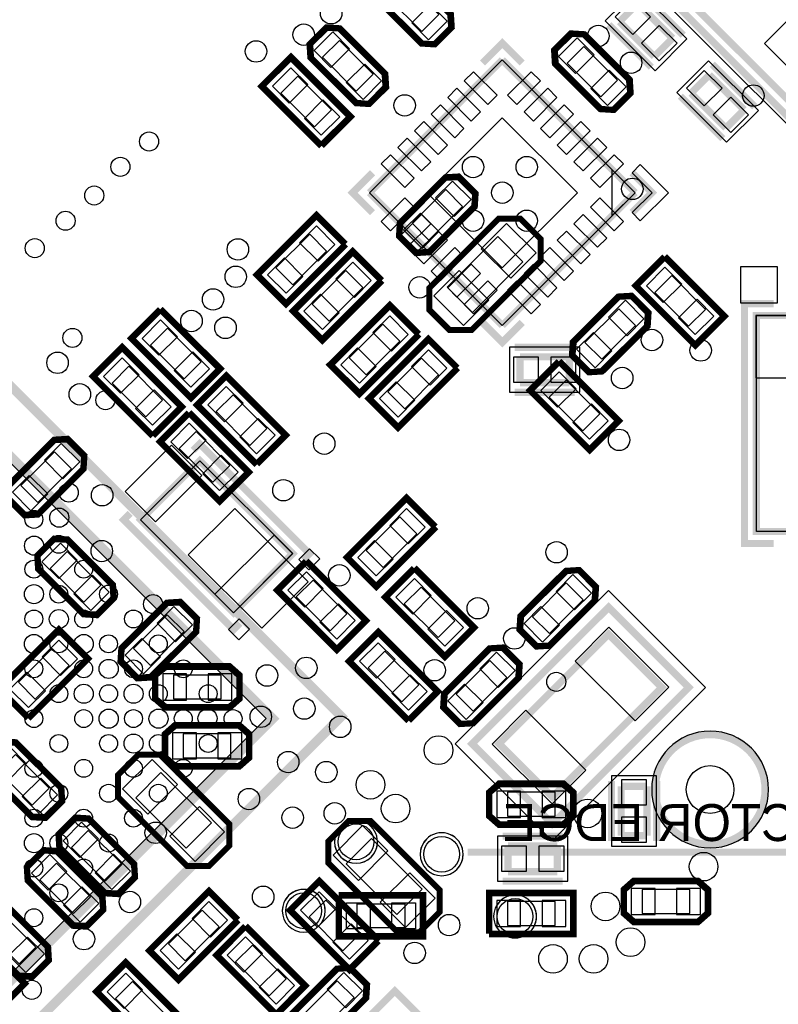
# Model space of a CAD drawing. Extents: x 6 to 156, y -6 to 136.
# Tile 15 of 32: x 76 to 92, y 80 to 101. Entities that reach past the tile are written whole.
import ezdxf

# ---------------------------------------------------------------- set-up
doc = ezdxf.new("R2010")
doc.units = 0
for name, color, linetype in [('PG_ASSEMBLY_BOTTOM', 1, 'CONTINUOUS'), ('PG_ASSEMBLY_TOP', 1, 'CONTINUOUS'), ('PG_PLACE_BOUND_BOTTOM', 152, 'CONTINUOUS'), ('PG_PLACE_BOUND_TOP', 152, 'CONTINUOUS'), ('PG_SILKSCREEN_BOTTOM', 204, 'CONTINUOUS'), ('PG_SILKSCREEN_TOP', 45, 'CONTINUOUS'), ('PIN_BOTTOM', 5, 'CONTINUOUS'), ('PIN_TOP', 1, 'CONTINUOUS'), ('VC_BOTTOM', 5, 'CONTINUOUS'), ('VC_TOP', 1, 'CONTINUOUS')]:
    doc.layers.add(name, color=color, linetype=linetype)

msp = doc.modelspace()

# ---------------------------------------------------------------- linework, layer by layer
at = {"layer": 'PG_ASSEMBLY_BOTTOM'}
for points in [[(84.385658, 96.880426), (85.319616, 97.814384), (85.555074, 97.830132), (85.87232, 97.51314), (85.85835, 97.27565), (84.924392, 96.341692), (84.690966, 96.323658), (84.367624, 96.647)], [(84.952586, 95.12554), (84.952586, 95.520764), (86.425278, 96.993456), (86.820502, 96.993456), (86.928198, 96.993456), (87.323422, 96.598232), (87.323422, 96.346772), (87.323422, 96.095312), (85.85073, 94.62262), (85.59927, 94.62262), (85.34781, 94.62262), (84.952586, 95.017844)], [(76.054458, 91.292426), (76.988416, 92.226384), (77.223874, 92.242132), (77.54112, 91.92514), (77.52715, 91.687396), (76.593192, 90.753692), (76.359766, 90.735658), (76.036424, 91.059)], [(82.041492, 89.859866), (80.781652, 88.600026), (80.386174, 88.99525), (81.646268, 90.255344)], [(77.220572, 90.10142), (78.15453, 89.167462), (78.170278, 88.93175), (77.853032, 88.614504), (77.615796, 88.628474), (76.681584, 89.562686), (76.663804, 89.796112), (76.987146, 90.119454)], [(78.453996, 87.820754), (79.387954, 88.754712), (79.623666, 88.77046), (79.940912, 88.453468), (79.926688, 88.215724), (78.99273, 87.28202), (78.759304, 87.263986), (78.436216, 87.587328)], [(75.877928, 86.975696), (77.063346, 88.161114), (77.60208, 87.62238), (76.416662, 86.436962)], [(79.351378, 87.401146), (80.672178, 87.401146), (80.849978, 87.245698), (80.849978, 86.797134), (80.672178, 86.639146), (79.351378, 86.639146), (79.173578, 86.791546), (79.173578, 87.248746)], [(79.55915, 86.146386), (80.87995, 86.146132), (81.05775, 85.990938), (81.05775, 85.54212), (80.87995, 85.384132), (79.55915, 85.384386), (79.38135, 85.536786), (79.38135, 85.993732)], [(76.11999, 85.78088), (77.053948, 84.846922), (77.06995, 84.61121), (76.752704, 84.293964), (76.515214, 84.307934), (75.581256, 85.241892), (75.563222, 85.475572), (75.886564, 85.79866)], [(78.824074, 85.576918), (79.219298, 85.576918), (80.69199, 84.104226), (80.69199, 83.709002), (80.69199, 83.601306), (80.296766, 83.206082), (80.04556, 83.206082), (79.793846, 83.206082), (78.321154, 84.679028), (78.321154, 84.930488), (78.321154, 85.181948), (78.716378, 85.576918)], [(86.463124, 84.903056), (87.783924, 84.903056), (87.961724, 84.747608), (87.961724, 84.299044), (87.783924, 84.141056), (86.463124, 84.141056), (86.285324, 84.293456), (86.285324, 84.750656)], [(77.671676, 84.158836), (78.605888, 83.224878), (78.621636, 82.98942), (78.30439, 82.672174), (78.0669, 82.686144), (77.132942, 83.620102), (77.115162, 83.853528), (77.438504, 84.17687)], [(83.306666, 84.16671), (83.701636, 84.16671), (85.174582, 82.694018), (85.174582, 82.298794), (85.174582, 82.191098), (84.779358, 81.795874), (84.527898, 81.795874), (84.276438, 81.795874), (82.803746, 83.26882), (82.803746, 83.52028), (82.803746, 83.77174), (83.198716, 84.16671)], [(76.997306, 83.466178), (77.931264, 82.53222), (77.947012, 82.296762), (77.629766, 81.979516), (77.392276, 81.993486), (76.458318, 82.927444), (76.440284, 83.16087), (76.763626, 83.484212)], [(83.253072, 81.078324), (82.067654, 82.263742), (82.606388, 82.802476), (83.791806, 81.617058)], [(89.328498, 82.83194), (90.649552, 82.83194), (90.827352, 82.676492), (90.827352, 82.227928), (90.649552, 82.06994), (89.328498, 82.06994), (89.150952, 82.22234), (89.150952, 82.67954)], [(86.285324, 82.575146), (87.961724, 82.575146), (87.961724, 81.813146), (86.285324, 81.813146)], [(75.837542, 82.394044), (76.7715, 81.460086), (76.787502, 81.224374), (76.470256, 80.907382), (76.232766, 80.921352), (75.298808, 81.85531), (75.280774, 82.088736), (75.604116, 82.412078)], [(75.069192, 81.891378), (76.25461, 80.70596), (75.715876, 80.167226), (74.530458, 81.352644)]]:
    msp.add_lwpolyline(points, close=True, dxfattribs=at)
at = {"layer": 'PG_ASSEMBLY_BOTTOM', "const_width": 0.1524}
for points in [[(86.882986, 94.05112), (86.882986, 93.500956)], [(87.933022, 94.05112), (86.882986, 94.05112)], [(87.933022, 93.500956), (87.933022, 94.05112)], [(86.882986, 93.500956), (87.933022, 93.500956)], [(80.783684, 88.600788), (78.803754, 90.580718), (80.062324, 91.839288), (82.042254, 89.859358), (80.783684, 88.600788)], [(89.588086, 84.903056), (89.037922, 84.903056)], [(89.037922, 84.903056), (89.037922, 83.85302)], [(89.588086, 83.85302), (89.588086, 84.903056)], [(98.371152, 74.099928), (98.371152, 84.099908), (97.571306, 84.099908), (96.971358, 83.49996), (85.771228, 83.49996)], [(89.037922, 83.85302), (89.588086, 83.85302)], [(86.628986, 83.63712), (86.628986, 83.086956)], [(87.679022, 83.63712), (86.628986, 83.63712)], [(87.679022, 83.086956), (87.679022, 83.63712)], [(86.628986, 83.086956), (87.679022, 83.086956)]]:
    msp.add_lwpolyline(points, dxfattribs=at)
at = {"layer": 'PG_ASSEMBLY_TOP', "const_width": 0.1524}
for points in [[(95.274638, 101.648514), (91.59748, 105.325672), (89.19337, 102.921308), (92.870528, 99.244404), (95.274638, 101.648514)], [(89.001346, 101.191822), (89.39022, 101.580696)], [(89.39022, 101.580696), (90.132662, 100.838254)], [(89.743788, 100.44938), (89.001346, 101.191822)], [(90.132662, 100.838254), (89.743788, 100.44938)], [(86.506558, 100.376228), (83.678268, 97.547938)], [(89.335102, 97.547938), (86.506558, 100.376228)], [(90.525346, 99.667822), (90.91422, 100.056696)], [(90.91422, 100.056696), (91.656662, 99.314254)], [(91.267788, 98.92538), (90.525346, 99.667822)], [(91.656662, 99.314254), (91.267788, 98.92538)], [(83.678268, 97.547938), (86.506558, 94.719394)], [(86.506558, 94.719394), (89.335102, 97.547938)], [(91.917012, 94.933008), (91.917012, 90.333068), (94.836996, 90.333068), (94.836996, 94.933008), (91.917012, 94.933008)], [(88.770968, 88.142318), (86.437724, 85.809074), (87.56904, 84.677504), (89.902284, 87.011002), (88.770968, 88.142318)]]:
    msp.add_lwpolyline(points, dxfattribs=at)
at = {"layer": 'PG_ASSEMBLY_TOP'}
for points in [[(85.35035, 101.325426), (84.416392, 102.259384), (84.180934, 102.275132), (83.863688, 101.95814), (83.877658, 101.72065), (84.811616, 100.786692), (85.045042, 100.768658), (85.368384, 101.092)], [(83.95335, 100.055426), (83.019392, 100.989384), (82.783934, 101.005132), (82.466688, 100.68814), (82.480658, 100.45065), (83.414616, 99.516692), (83.648042, 99.498658), (83.971384, 99.822)], [(89.16035, 99.928426), (88.226392, 100.862384), (87.990934, 100.878132), (87.673688, 100.56114), (87.687658, 100.32365), (88.621616, 99.389692), (88.855042, 99.371658), (89.178384, 99.695)], [(83.19008, 99.167696), (82.651346, 98.628962), (81.465928, 99.81438), (82.004662, 100.353114)], [(88.840056, 98.042984), (88.840056, 97.052892), (89.335102, 97.547938)], [(82.547968, 96.98609), (83.086702, 96.447356), (81.901284, 95.261938), (81.36255, 95.800672)], [(83.320128, 96.213676), (83.858862, 95.674942), (82.673444, 94.489524), (82.13471, 95.028258)], [(89.431114, 95.565976), (89.969848, 96.10471), (91.155266, 94.919292), (90.616532, 94.380558)], [(88.607392, 93.801692), (89.54135, 94.73565), (89.557352, 94.971108), (89.240106, 95.288354), (89.002616, 95.274384), (88.068658, 94.340426), (88.050624, 94.107), (88.373966, 93.783658)], [(84.108544, 95.069914), (84.647278, 94.53118), (83.46186, 93.345762), (82.923126, 93.884496)], [(78.690978, 94.445328), (79.229712, 94.984062), (80.41513, 93.798644), (79.876396, 93.25991)], [(94.846902, 94.933008), (91.907106, 94.933008), (91.907106, 93.603064), (94.846902, 93.603064)], [(79.595726, 92.988384), (79.056992, 92.44965), (77.871574, 93.635068), (78.410308, 94.173802)], [(84.931758, 94.3483), (85.470492, 93.809566), (84.285074, 92.624148), (83.74634, 93.162882)], [(87.180928, 93.33738), (87.719662, 93.876114), (88.90508, 92.690696), (88.366346, 92.151962)], [(81.8134, 92.381578), (81.274666, 91.842844), (80.089248, 93.028262), (80.627982, 93.566996)], [(79.301086, 92.243656), (79.83982, 92.78239), (81.025238, 91.596972), (80.486504, 91.058238)], [(84.468208, 90.965528), (85.006942, 90.426794), (83.821524, 89.241376), (83.28279, 89.78011)], [(81.795366, 89.080086), (82.3341, 89.61882), (83.519518, 88.433402), (82.980784, 87.894668)], [(84.095844, 88.93302), (84.634578, 89.471754), (85.819996, 88.286336), (85.281262, 87.747602)], [(87.885016, 89.432384), (86.951058, 88.498426), (86.93531, 88.262714), (87.252302, 87.945468), (87.489792, 87.959692), (88.42375, 88.893396), (88.441784, 89.127076), (88.118442, 89.450164)], [(85.048344, 86.921594), (84.50961, 86.38286), (83.324192, 87.568278), (83.862926, 88.107012)], [(85.864192, 86.308692), (86.79815, 87.242396), (86.813898, 87.478108), (86.496906, 87.795354), (86.259416, 87.781384), (85.325458, 86.847426), (85.307424, 86.614), (85.630766, 86.290658)], [(80.258412, 82.590386), (80.797146, 82.051652), (79.611728, 80.866234), (79.072994, 81.404968)], [(83.083654, 81.763616), (83.083654, 82.525616), (84.760054, 82.525616), (84.760054, 81.763616)], [(80.501998, 81.3054), (81.040732, 81.844134), (82.22615, 80.658716), (81.687416, 80.119982)], [(79.671164, 79.882746), (79.13243, 79.344012), (77.947012, 80.52943), (78.485746, 81.068164)], [(83.008978, 80.958436), (82.07502, 80.024478), (82.059272, 79.788766), (82.376518, 79.47152), (82.614008, 79.485744), (83.547712, 80.419448), (83.565746, 80.653128), (83.242404, 80.976216)]]:
    msp.add_lwpolyline(points, close=True, dxfattribs=at)
msp.add_lwpolyline([(81.479898, 86.346538), (68.044822, 99.781868), (54.609746, 86.346538), (68.044822, 72.911462), (81.479898, 86.346538)], dxfattribs=at)
for points in [[(83.714082, 83.397852, 1.000065), (83.067398, 84.044536, 0.999935), (83.714082, 83.397852), (83.731862, 83.415886)], [(85.538056, 83.133438, 1.000092), (84.891626, 83.779868, 0.999908), (85.538056, 83.133438), (85.55609, 83.151472)], [(82.734658, 82.251804, 1.00004), (81.820258, 82.251804, 0.99996), (82.734658, 82.251804), (82.734658, 82.277204)], [(87.101426, 81.807558, 0.999972), (86.454996, 82.454242, 1.000028), (87.101426, 81.807558), (87.11946, 81.825592)]]:
    msp.add_lwpolyline(points, format="xyb", dxfattribs=at)
at = {"layer": 'PG_PLACE_BOUND_BOTTOM'}
for points in [[(84.58327, 96.89846), (84.942426, 96.539304), (85.660738, 97.257616), (85.301582, 97.616772)], [(85.329776, 95.538544), (85.86851, 94.99981), (86.946232, 96.077532), (86.407498, 96.616266)], [(88.158066, 93.295978), (88.158066, 94.256098), (86.657942, 94.256098), (86.657942, 93.295978)], [(76.251816, 91.31046), (76.611226, 90.951304), (77.329538, 91.669616), (76.970382, 92.028772)], [(80.783684, 88.600788), (78.804008, 90.580464), (80.062578, 91.839288), (82.042254, 89.859358)], [(77.238352, 89.903808), (76.879196, 89.544652), (77.597762, 88.826086), (77.956918, 89.185496)], [(78.651608, 87.838788), (79.010764, 87.479632), (79.729076, 88.197944), (79.36992, 88.5571)], [(76.20127, 87.11946), (76.560426, 86.760304), (77.278738, 87.478616), (76.919582, 87.837772)], [(79.503778, 87.274146), (79.503778, 86.766146), (80.519778, 86.766146), (80.519778, 87.274146)], [(79.71155, 86.019132), (79.71155, 85.511132), (80.72755, 85.511132), (80.72755, 86.019386)], [(76.138024, 85.583268), (75.778868, 85.224112), (76.49718, 84.505546), (76.856336, 84.864956)], [(79.237078, 85.199728), (78.698344, 84.660994), (79.775812, 83.583272), (80.3148, 84.12226)], [(88.832944, 83.627976), (89.793064, 83.627976), (89.793064, 85.1281), (88.832944, 85.1281)], [(86.615524, 84.776056), (86.615524, 84.268056), (87.631524, 84.268056), (87.631524, 84.776056)], [(77.68971, 83.961224), (77.330554, 83.602068), (78.048866, 82.883756), (78.408276, 83.242912)], [(83.71967, 83.78952), (83.180936, 83.250786), (84.258404, 82.173064), (84.797392, 82.711798)], [(87.904066, 82.881978), (87.904066, 83.842098), (86.403942, 83.842098), (86.403942, 82.881978)], [(77.01534, 83.26882), (76.65593, 82.90941), (77.374496, 82.191098), (77.733652, 82.550254)], [(89.481152, 82.70494), (89.481152, 82.19694), (90.497152, 82.19694), (90.497152, 82.70494)], [(83.109562, 81.401666), (83.468718, 81.760822), (82.750406, 82.479388), (82.390996, 82.119978)], [(86.615524, 82.448146), (86.615524, 81.940146), (87.631524, 81.940146), (87.631524, 82.448146)], [(75.855576, 82.196432), (75.49642, 81.837276), (76.214732, 81.118964), (76.573888, 81.47812)]]:
    msp.add_lwpolyline(points, close=True, dxfattribs=at)
at = {"layer": 'PG_PLACE_BOUND_TOP'}
for points in [[(95.975424, 101.486716), (93.032326, 98.543618), (88.493346, 103.082598), (91.436444, 106.025696)], [(85.152738, 101.34346), (84.793582, 100.984304), (84.07527, 101.702616), (84.434426, 102.061772)], [(90.4367, 100.82403), (89.758012, 100.145342), (88.697308, 101.206046), (89.375996, 101.884734)], [(83.755738, 100.07346), (83.396582, 99.714304), (82.67827, 100.432616), (83.037426, 100.791772)], [(88.962738, 99.94646), (88.603582, 99.587304), (87.88527, 100.305616), (88.244426, 100.664772)], [(83.678268, 97.547938), (86.506558, 94.719394), (89.335102, 97.547938), (86.506558, 100.376228)], [(90.221308, 99.682046), (90.899996, 100.360734), (91.9607, 99.30003), (91.282012, 98.621342)], [(82.866738, 99.31146), (82.507582, 98.952304), (81.78927, 99.670616), (82.148426, 100.029772)], [(81.479898, 86.346538), (68.044822, 72.911462), (54.609492, 86.346538), (68.044822, 99.781614)], [(82.404204, 96.662748), (82.76336, 96.303592), (82.045048, 95.58528), (81.685892, 95.944436)], [(83.176618, 95.890588), (83.535774, 95.531432), (82.817208, 94.812866), (82.458052, 95.172022)], [(89.754456, 95.422466), (90.113612, 95.781622), (90.831924, 95.06331), (90.472768, 94.7039)], [(88.625426, 93.999304), (88.26627, 94.35846), (88.984582, 95.076772), (89.343738, 94.717616)], [(91.917012, 94.933008), (94.836996, 94.933008), (94.836996, 90.333068), (91.917012, 90.333068)], [(79.01432, 94.301818), (79.373476, 94.660974), (80.091788, 93.942408), (79.732632, 93.583252)], [(83.96478, 94.746572), (84.32419, 94.387416), (83.605624, 93.66885), (83.246468, 94.02826)], [(84.787994, 94.024958), (85.14715, 93.665802), (84.428838, 92.94749), (84.069682, 93.306646)], [(79.272638, 93.132148), (78.913228, 92.772738), (78.194916, 93.491304), (78.554072, 93.85046)], [(87.50427, 93.193616), (87.863426, 93.552772), (88.581738, 92.83446), (88.222582, 92.475304)], [(81.490058, 92.525342), (81.130648, 92.166186), (80.412336, 92.884498), (80.771492, 93.243654)], [(79.624428, 92.100146), (79.983584, 92.459302), (80.701896, 91.740736), (80.34274, 91.38158)], [(84.324698, 90.642186), (84.683854, 90.28303), (83.965542, 89.564464), (83.606132, 89.923874)], [(82.118708, 88.936576), (82.477864, 89.295732), (83.196176, 88.577166), (82.83702, 88.21801)], [(84.419186, 88.78951), (84.778342, 89.148666), (85.496908, 88.430354), (85.137498, 88.070944)], [(87.866982, 89.234772), (88.226138, 88.875616), (87.507826, 88.157304), (87.14867, 88.51646)], [(88.770968, 89.076276), (90.836496, 87.010748), (87.56904, 83.743546), (85.503512, 85.80882)], [(84.725002, 87.065358), (84.365846, 86.705948), (83.647534, 87.424514), (84.00669, 87.78367)], [(85.882226, 86.506304), (85.52307, 86.86546), (86.241382, 87.583772), (86.600792, 87.224616)], [(80.114902, 82.267044), (80.474058, 81.907888), (79.755492, 81.189576), (79.396336, 81.548732)], [(83.413854, 81.890616), (83.413854, 82.398616), (84.429854, 82.398616), (84.429854, 81.890616)], [(80.82534, 81.16189), (81.184496, 81.521046), (81.903062, 80.802734), (81.543652, 80.443324)], [(82.990944, 80.760824), (83.350354, 80.401668), (82.631788, 79.683356), (82.272632, 80.042512)], [(79.347822, 80.026256), (78.988666, 79.6671), (78.270354, 80.385412), (78.62951, 80.744822)]]:
    msp.add_lwpolyline(points, close=True, dxfattribs=at)
for points in [[(92.1766, 84.836, 1), (89.6874, 84.836, 1)], [(83.84794, 83.721194, 1), (82.933601, 83.721218, 1)], [(85.672168, 83.45678, 1), (84.757534, 83.456625, 1)], [(82.734658, 82.251804, 1), (81.820381, 82.25184, 1)], [(87.235284, 82.1309, 1), (86.321096, 82.130905, 1)]]:
    msp.add_lwpolyline(points, format="xyb", close=True, dxfattribs=at)
at = {"layer": 'PG_SILKSCREEN_BOTTOM'}
for points, const_width in [([(84.951316, 96.2787), (85.921342, 97.248726), (85.939122, 97.536), (85.579966, 97.895156), (85.292692, 97.877376), (84.322666, 96.90735), (84.304886, 96.620076), (84.664042, 96.26092), (84.951316, 96.2787)], 0.127), ([(85.383624, 94.62262), (85.85073, 94.62262), (87.323422, 96.095312), (87.323422, 96.562418), (86.892384, 96.993456), (86.425278, 96.993456), (84.952586, 95.520764), (84.952586, 95.053658), (85.383624, 94.62262)], 0.127), ([(86.767924, 94.256098), (88.048084, 94.256098)], 0.1524), ([(86.767924, 93.295978), (88.048084, 93.295978)], 0.1524), ([(76.620116, 90.6907), (77.589888, 91.660726), (77.607922, 91.948), (77.248766, 92.307156), (76.961492, 92.289122), (75.991466, 91.31935), (75.973686, 91.032076), (76.332842, 90.67292), (76.620116, 90.6907)], 0.127), ([(79.925164, 92.061284), (80.062324, 92.198444), (82.40141, 89.859358), (82.26425, 89.722198)], 0.1524), ([(78.581758, 90.717878), (78.444598, 90.580718), (80.783684, 88.241632), (80.920844, 88.378792)], 0.1524), ([(76.618846, 89.535508), (77.588618, 88.565736), (77.876146, 88.547702), (78.235302, 88.907112), (78.217268, 89.194386), (77.247496, 90.164412), (76.959968, 90.182192), (76.600812, 89.823036), (76.618846, 89.535508)], 0.127), ([(79.019908, 87.219028), (79.98968, 88.1888), (80.00746, 88.476328), (79.648304, 88.835738), (79.36103, 88.81745), (78.391258, 87.847678), (78.373224, 87.560404), (78.73238, 87.201248), (79.019908, 87.219028)], 0.127), ([(76.416662, 86.347046), (77.691996, 87.62238), (77.063346, 88.25103), (75.788012, 86.975696), (76.407772, 86.35619)], 0.127), ([(79.325978, 86.575646), (80.697578, 86.575646), (80.913478, 86.766146), (80.913478, 87.274146), (80.697578, 87.464646), (79.325978, 87.464646), (79.110078, 87.274146), (79.110078, 86.766146), (79.325978, 86.575646)], 0.127), ([(79.53375, 85.320632), (80.90535, 85.320886), (81.12125, 85.511132), (81.12125, 86.019132), (80.90535, 86.209886), (79.53375, 86.209632), (79.31785, 86.019132), (79.31785, 85.511132), (79.53375, 85.320632)], 0.127), ([(75.518264, 85.214968), (76.48829, 84.245196), (76.775564, 84.227162), (77.13472, 84.586572), (77.11694, 84.873846), (76.146914, 85.843618), (75.85964, 85.861652), (75.500484, 85.502496), (75.518264, 85.214968)], 0.127), ([(78.321154, 85.14588), (78.321154, 84.679028), (79.793846, 83.206082), (80.260952, 83.206082), (80.69199, 83.637374), (80.69199, 84.104226), (79.219298, 85.576918), (78.752192, 85.576918), (78.321154, 85.14588)], 0.127), ([(86.437724, 84.077556), (87.809324, 84.077556), (88.025224, 84.268056), (88.025224, 84.776056), (87.809324, 84.966556), (86.437724, 84.966556), (86.221824, 84.776056), (86.221824, 84.268056), (86.437724, 84.077556)], 0.127), ([(88.832944, 85.018118), (88.832944, 83.737958)], 0.1524), ([(89.793064, 85.018118), (89.793064, 83.737958)], 0.1524), ([(77.070204, 83.593178), (78.039976, 82.623406), (78.327504, 82.605372), (78.68666, 82.964528), (78.668626, 83.252056), (77.698854, 84.221828), (77.411326, 84.239608), (77.05217, 83.880452), (77.070204, 83.593178)], 0.127), ([(82.803746, 83.735672), (82.803746, 83.26882), (84.276438, 81.795874), (84.743544, 81.795874), (85.174582, 82.227166), (85.174582, 82.694018), (83.701636, 84.16671), (83.234784, 84.16671), (82.803746, 83.735672)], 0.127), ([(86.513924, 83.842098), (87.794084, 83.842098)], 0.1524), ([(76.39558, 82.90052), (77.365352, 81.930748), (77.65288, 81.912714), (78.012036, 82.27187), (77.994002, 82.559144), (77.023976, 83.52917), (76.736702, 83.54695), (76.377546, 83.187794), (76.39558, 82.90052)], 0.127), ([(83.881722, 81.617058), (82.606642, 82.892392), (81.977992, 82.263742), (83.253072, 80.988408), (83.872832, 81.608168)], 0.127), ([(86.513924, 82.881978), (87.794084, 82.881978)], 0.1524), ([(89.303352, 82.00644), (90.674952, 82.00644), (90.890852, 82.19694), (90.890852, 82.70494), (90.674952, 82.89544), (89.303352, 82.89544), (89.087452, 82.70494), (89.087452, 82.19694), (89.303352, 82.00644)], 0.127), ([(86.221824, 81.749646), (88.025224, 81.749646), (88.025224, 82.638646), (86.221824, 82.638646), (86.221824, 81.762346)], 0.127), ([(75.23607, 81.828386), (76.205842, 80.85836), (76.493116, 80.84058), (76.852272, 81.199736), (76.834492, 81.48701), (75.86472, 82.457036), (75.577192, 82.474816), (75.218036, 82.11566), (75.23607, 81.828386)], 0.127), ([(74.440542, 81.352644), (75.715622, 80.07731), (76.344272, 80.70596), (75.069192, 81.981294), (74.449432, 81.361534)], 0.127)]:
    msp.add_lwpolyline(points, dxfattribs=dict(at, const_width=const_width))
for points in [[(82.401664, 89.965784), (82.619342, 89.748106), (82.389472, 89.518236), (82.171794, 89.73566)], [(80.90535, 88.47074), (81.123028, 88.253316), (80.893158, 88.023192), (80.67548, 88.24087)]]:
    msp.add_lwpolyline(points, close=True, dxfattribs=at)
at = {"layer": 'PG_SILKSCREEN_TOP'}
for points, const_width in [([(93.032326, 98.723196), (95.795592, 101.486716), (91.43619, 105.846118), (88.672924, 103.082852), (93.032326, 98.723196)], 0.1524), ([(84.784692, 100.7237), (83.814666, 101.693726), (83.796886, 101.981), (84.156042, 102.340156), (84.443316, 102.322376), (85.413342, 101.35235), (85.431122, 101.065076), (85.071966, 100.70592), (84.784692, 100.7237)], 0.127), ([(89.453974, 101.80701), (90.358976, 100.902008)], 0.1524), ([(83.078066, 86.38921), (68.087494, 101.379782), (53.096668, 86.388956), (68.08724, 71.398384), (83.078066, 86.38921)], 0.199898), ([(83.387692, 99.4537), (82.417666, 100.423726), (82.399886, 100.711), (82.759042, 101.070156), (83.046316, 101.052376), (84.016342, 100.08235), (84.034122, 99.795076), (83.674966, 99.43592), (83.387692, 99.4537)], 0.127), ([(88.775032, 101.128068), (89.680034, 100.223066)], 0.1524), ([(88.594692, 99.3267), (87.624666, 100.296726), (87.606886, 100.584), (87.966042, 100.943156), (88.253316, 100.925376), (89.223342, 99.95535), (89.241122, 99.668076), (88.881966, 99.30892), (88.594692, 99.3267)], 0.127), ([(86.930738, 100.311204), (86.506558, 100.735638), (86.082378, 100.311204)], 0.1524), ([(82.651346, 98.539046), (81.376012, 99.81438), (82.004662, 100.44303), (83.279996, 99.167696), (82.660236, 98.54819)], 0.127), ([(91.882976, 99.378008), (90.977974, 100.28301)], 0.1524), ([(81.621122, 86.346538), (68.044822, 99.922838), (54.468522, 86.346538), (68.044822, 72.770238), (81.621122, 86.346538)], 0.199898), ([(91.204034, 98.699066), (90.299032, 99.604068)], 0.1524), ([(83.743292, 97.123758), (83.318858, 97.547938), (83.743292, 97.972118)], 0.1524), ([(89.269824, 97.972118), (89.694258, 97.547938), (89.269824, 97.123758)], 0.1524), ([(83.176618, 96.447356), (81.901284, 95.172022), (81.272634, 95.800672), (82.547968, 97.076006), (83.167474, 96.456246)], 0.127), ([(83.948778, 95.674942), (82.673698, 94.399862), (82.045048, 95.028512), (83.320128, 96.303592), (83.939888, 95.683832)], 0.127), ([(89.969848, 96.194626), (91.245182, 94.919546), (90.616532, 94.290896), (89.341452, 95.565976), (89.960958, 96.185736)], 0.127), ([(84.737194, 94.530926), (83.46186, 93.255846), (82.833464, 93.884496), (84.108544, 95.159576), (84.728304, 94.54007)], 0.127), ([(88.005666, 94.36735), (88.975692, 95.337376), (89.262966, 95.355156), (89.622122, 94.996), (89.604342, 94.708726), (88.634316, 93.7387), (88.347042, 93.72092), (87.987886, 94.080076), (88.005666, 94.36735)], 0.127), ([(92.283026, 90.077544), (91.66225, 90.077544), (91.66225, 95.185992), (92.283026, 95.185992)], 0.1524), ([(79.229712, 95.073978), (80.505046, 93.798898), (79.876396, 93.170248), (78.601062, 94.445328), (79.220822, 95.065088)], 0.127), ([(86.082378, 94.784672), (86.506558, 94.360238), (86.930738, 94.784672)], 0.1524), ([(85.560408, 93.809566), (84.285074, 92.534232), (83.656424, 93.162882), (84.931758, 94.438216), (85.551264, 93.818456)], 0.127), ([(79.056992, 92.359734), (77.781912, 93.634814), (78.410308, 94.263464), (79.685642, 92.988384), (79.066136, 92.368624)], 0.127), ([(87.719662, 93.96603), (88.994996, 92.690696), (88.366346, 92.062046), (87.091012, 93.33738), (87.710772, 93.956886)], 0.127), ([(81.274412, 91.752928), (79.999332, 93.028262), (80.627982, 93.656912), (81.903062, 92.381578), (81.283556, 91.762072)], 0.127), ([(79.83982, 92.872306), (81.115154, 91.597226), (80.486504, 90.968576), (79.211424, 92.243656), (79.83093, 92.863416)], 0.127), ([(85.096858, 90.426794), (83.821778, 89.15146), (83.193128, 89.78011), (84.468208, 91.055444), (85.087968, 90.435684)], 0.127), ([(82.3341, 89.708736), (83.609434, 88.433656), (82.980784, 87.805006), (81.70545, 89.080086), (82.32521, 89.699846)], 0.127), ([(84.634578, 89.561924), (85.909912, 88.28659), (85.281262, 87.65794), (84.006182, 88.93302), (84.625688, 89.55278)], 0.127), ([(88.486488, 88.866472), (87.516716, 87.8967), (87.229442, 87.87892), (86.870286, 88.238076), (86.888066, 88.52535), (87.858092, 89.495122), (88.145366, 89.513156), (88.504522, 89.154), (88.486488, 88.866472)], 0.127), ([(90.477086, 87.011002), (87.56904, 84.102956), (85.862922, 85.809074), (88.770968, 88.71712), (90.477086, 87.011002)], 0.1524), ([(84.50961, 86.292944), (83.234276, 87.568278), (83.862926, 88.196674), (85.13826, 86.921594), (84.5185, 86.302088)], 0.127), ([(85.26272, 86.87435), (86.232492, 87.844122), (86.519766, 87.862156), (86.878922, 87.503), (86.861142, 87.215726), (85.891116, 86.2457), (85.603842, 86.22792), (85.244686, 86.587076), (85.26272, 86.87435)], 0.127), ([(80.887062, 82.051652), (79.611982, 80.776318), (78.983332, 81.404968), (80.258412, 82.680048), (80.878172, 82.060542)], 0.127), ([(83.020154, 82.589116), (84.823554, 82.589116), (84.823554, 81.700116), (83.020154, 81.700116), (83.020154, 82.576416)], 0.127), ([(81.040986, 81.93405), (82.316066, 80.65897), (81.687416, 80.03032), (80.412336, 81.3054), (81.031842, 81.92516)], 0.127), ([(79.13243, 79.254096), (77.857096, 80.529176), (78.485746, 81.157826), (79.76108, 79.882746), (79.14132, 79.262986)], 0.127), ([(83.610704, 80.392524), (82.640932, 79.422752), (82.353404, 79.404972), (81.994248, 79.764128), (82.012282, 80.051402), (82.982054, 81.021174), (83.269328, 81.039208), (83.628738, 80.680052), (83.610704, 80.392524)], 0.127), ([(81.209388, 77.534262), (84.218526, 80.5434), (86.747604, 78.014322), (83.738466, 75.005184), (81.209388, 77.534262)], 0.1524)]:
    msp.add_lwpolyline(points, dxfattribs=dict(at, const_width=const_width))
for points in [[(89.443814, 96.949768), (90.041984, 97.547938), (89.443814, 98.146108), (89.269824, 97.972118), (89.694258, 97.547938), (89.269824, 97.123758)], [(91.587066, 95.193104), (91.587066, 95.972884), (92.35694, 95.972884), (92.35694, 95.193104)]]:
    msp.add_lwpolyline(points, close=True, dxfattribs=at)
at = {"layer": 'PG_SILKSCREEN_TOP', "const_width": 0.1524}
msp.add_lwpolyline([(92.1004, 84.836, 1), (89.7636, 84.836, 1), (92.1004, 84.836)], format="xyb", dxfattribs=at)
at = {"layer": 'PIN_BOTTOM'}
for points in [[(85.086209, 97.437375), (85.481341, 97.042243), (85.840551, 97.401453), (85.445419, 97.796585)], [(84.403457, 96.754623), (84.798589, 96.359491), (85.157799, 96.718701), (84.762667, 97.113833)], [(86.057207, 96.355859), (86.685825, 95.727241), (87.224641, 96.266057), (86.596023, 96.894675)], [(85.051367, 95.350019), (85.679985, 94.721401), (86.218801, 95.260217), (85.590183, 95.888835)], [(86.741254, 93.509338), (87.274654, 93.509338), (87.274654, 94.042738), (86.741254, 94.042738)], [(87.541354, 93.509338), (88.074754, 93.509338), (88.074754, 94.042738), (87.541354, 94.042738)], [(76.755009, 91.849375), (77.150141, 91.454243), (77.509351, 91.813453), (77.114219, 92.208585)], [(79.121063, 90.534151), (80.108891, 91.521979), (79.462313, 92.168557), (78.474485, 91.180729)], [(76.072257, 91.166623), (76.467389, 90.771491), (76.826599, 91.130701), (76.431467, 91.525833)], [(81.382202, 88.273012), (82.37003, 89.26084), (80.807466, 90.823404), (79.819638, 89.835576)], [(77.094769, 90.083621), (76.699637, 89.688489), (77.058847, 89.329279), (77.453979, 89.724411)], [(77.777521, 89.400869), (77.382389, 89.005737), (77.741599, 88.646527), (78.136731, 89.041659)], [(79.154547, 88.377703), (79.549679, 87.982571), (79.908889, 88.341781), (79.513757, 88.736913)], [(76.704209, 87.658375), (77.099341, 87.263243), (77.458551, 87.622453), (77.063419, 88.017585)], [(78.471795, 87.694951), (78.866927, 87.299819), (79.226137, 87.659029), (78.831005, 88.054161)], [(76.021457, 86.975623), (76.416589, 86.580491), (76.775799, 86.939701), (76.380667, 87.334833)], [(79.275178, 87.299546), (79.275178, 86.740746), (79.783178, 86.740746), (79.783178, 87.299546)], [(80.240378, 87.299546), (80.240378, 86.740746), (80.748378, 86.740746), (80.748378, 87.299546)], [(79.48295, 86.044532), (79.48295, 85.485732), (79.99095, 85.485732), (79.99095, 86.044532)], [(80.44815, 86.044532), (80.44815, 85.485732), (80.95615, 85.485732), (80.95615, 86.044532)], [(75.994187, 85.763081), (75.599055, 85.367949), (75.958265, 85.008739), (76.353397, 85.403871)], [(79.048553, 85.478137), (78.419935, 84.849519), (78.958751, 84.310703), (79.587369, 84.939321)], [(76.676939, 85.080329), (76.281807, 84.685197), (76.641017, 84.325987), (77.036149, 84.721119)], [(89.046304, 85.044788), (89.046304, 84.511388), (89.579704, 84.511388), (89.579704, 85.044788)], [(86.386924, 84.801456), (86.386924, 84.242656), (86.894924, 84.242656), (86.894924, 84.801456)], [(87.352124, 84.801456), (87.352124, 84.242656), (87.860124, 84.242656), (87.860124, 84.801456)], [(80.054393, 84.472297), (79.425775, 83.843679), (79.964591, 83.304863), (80.593209, 83.933481)], [(77.545873, 84.141037), (77.150741, 83.745905), (77.509951, 83.386695), (77.905083, 83.781827)], [(89.046304, 84.244688), (89.046304, 83.711288), (89.579704, 83.711288), (89.579704, 84.244688)], [(83.531145, 84.067929), (82.902527, 83.439311), (83.441343, 82.900495), (84.069961, 83.529113)], [(86.487254, 83.095338), (87.020654, 83.095338), (87.020654, 83.628738), (86.487254, 83.628738)], [(87.287354, 83.095338), (87.820754, 83.095338), (87.820754, 83.628738), (87.287354, 83.628738)], [(76.871503, 83.448379), (76.476371, 83.053247), (76.835581, 82.694037), (77.230713, 83.089169)], [(78.228625, 83.458285), (77.833493, 83.063153), (78.192703, 82.703943), (78.587835, 83.099075)], [(84.536985, 83.062089), (83.908367, 82.433471), (84.447183, 81.894655), (85.075801, 82.523273)], [(77.554255, 82.765627), (77.159123, 82.370495), (77.518333, 82.011285), (77.913465, 82.406417)], [(82.570647, 81.904605), (82.965779, 82.299737), (82.606569, 82.658947), (82.211437, 82.263815)], [(89.252552, 82.73034), (89.252552, 82.17154), (89.760552, 82.17154), (89.760552, 82.73034)], [(90.217752, 82.73034), (90.217752, 82.17154), (90.725752, 82.17154), (90.725752, 82.73034)], [(86.386924, 82.473546), (86.386924, 81.914746), (86.894924, 81.914746), (86.894924, 82.473546)], [(87.352124, 82.473546), (87.352124, 81.914746), (87.860124, 81.914746), (87.860124, 82.473546)], [(83.253399, 81.221853), (83.648531, 81.616985), (83.289321, 81.976195), (82.894189, 81.581063)], [(76.394491, 81.693493), (75.999359, 81.298361), (76.358569, 80.939151), (76.753701, 81.334283)]]:
    msp.add_lwpolyline(points, close=True, dxfattribs=at)
at = {"layer": 'PIN_TOP'}
for points in [[(95.068133, 101.157158), (93.361884, 99.450909), (92.086687, 100.726106), (93.792936, 102.432355)], [(85.332551, 101.199623), (84.937419, 100.804491), (84.578209, 101.163701), (84.973341, 101.558833)], [(89.284048, 101.675165), (89.661219, 101.297994), (89.284048, 100.920823), (88.906877, 101.297994)], [(89.84996, 101.109253), (90.227131, 100.732082), (89.84996, 100.354911), (89.472789, 100.732082)], [(83.252799, 100.612375), (82.857667, 100.217243), (82.498457, 100.576453), (82.893589, 100.971585)], [(88.459799, 100.485375), (88.064667, 100.090243), (87.705457, 100.449453), (88.100589, 100.844585)], [(83.935551, 99.929623), (83.540419, 99.534491), (83.181209, 99.893701), (83.576341, 100.288833)], [(82.363799, 99.850375), (81.968667, 99.455243), (81.609457, 99.814453), (82.004589, 100.209585)], [(85.894408, 100.125494), (86.397302, 99.6226), (86.199736, 99.425034), (85.696842, 99.927928)], [(87.316274, 99.927928), (86.81338, 99.425034), (86.615814, 99.6226), (87.118708, 100.125494)], [(89.142551, 99.802623), (88.747419, 99.407491), (88.388209, 99.766701), (88.783341, 100.161833)], [(90.808048, 99.396823), (90.430877, 99.773994), (90.808048, 100.151165), (91.185219, 99.773994)], [(85.54084, 99.771926), (86.043734, 99.269032), (85.846168, 99.071466), (85.343274, 99.57436)], [(87.669842, 99.57436), (87.166948, 99.071466), (86.969382, 99.269032), (87.472276, 99.771926)], [(83.046551, 99.167623), (82.651419, 98.772491), (82.292209, 99.131701), (82.687341, 99.526833)], [(85.187272, 99.418358), (85.690166, 98.915464), (85.4926, 98.717898), (84.989706, 99.220792)], [(88.02341, 99.220792), (87.520516, 98.717898), (87.32295, 98.915464), (87.825844, 99.418358)], [(91.37396, 98.830911), (90.996789, 99.208082), (91.37396, 99.585253), (91.751131, 99.208082)], [(84.833704, 99.06479), (85.336598, 98.561896), (85.139032, 98.36433), (84.636138, 98.867224)], [(86.506558, 99.146424), (88.105044, 97.547938), (86.506558, 95.949452), (84.908072, 97.547938)], [(88.376978, 98.867224), (87.874084, 98.36433), (87.676518, 98.561896), (88.179412, 99.06479)], [(84.480136, 98.711222), (84.98303, 98.208328), (84.785464, 98.010762), (84.28257, 98.513656)], [(88.730546, 98.513656), (88.227652, 98.010762), (88.030086, 98.208328), (88.53298, 98.711222)], [(84.126568, 98.357654), (84.629462, 97.85476), (84.431896, 97.657194), (83.929002, 98.160088)], [(89.084114, 98.160088), (88.58122, 97.657194), (88.383654, 97.85476), (88.886548, 98.357654)], [(84.629462, 97.241116), (84.126568, 96.738222), (83.929002, 96.935788), (84.431896, 97.438682)], [(88.58122, 97.438682), (89.084114, 96.935788), (88.886548, 96.738222), (88.383654, 97.241116)], [(84.98303, 96.887548), (84.480136, 96.384654), (84.28257, 96.58222), (84.785464, 97.085114)], [(88.227652, 97.085114), (88.730546, 96.58222), (88.53298, 96.384654), (88.030086, 96.887548)], [(82.548041, 96.842561), (82.943173, 96.447429), (82.583963, 96.088219), (82.188831, 96.483351)], [(85.336598, 96.53398), (84.833704, 96.031086), (84.636138, 96.228652), (85.139032, 96.731546)], [(87.874084, 96.731546), (88.376978, 96.228652), (88.179412, 96.031086), (87.676518, 96.53398)], [(85.690166, 96.180412), (85.187272, 95.677518), (84.989706, 95.875084), (85.4926, 96.377978)], [(87.520516, 96.377978), (88.02341, 95.875084), (87.825844, 95.677518), (87.32295, 96.180412)], [(81.865289, 96.159809), (82.260421, 95.764677), (81.901211, 95.405467), (81.506079, 95.800599)], [(83.320455, 96.070147), (83.715587, 95.675015), (83.356377, 95.315805), (82.961245, 95.710937)], [(86.043734, 95.826844), (85.54084, 95.32395), (85.343274, 95.521516), (85.846168, 96.02441)], [(87.166948, 96.02441), (87.669842, 95.521516), (87.472276, 95.32395), (86.969382, 95.826844)], [(89.574643, 95.566303), (89.969775, 95.961435), (90.328985, 95.602225), (89.933853, 95.207093)], [(86.397302, 95.473276), (85.894408, 94.970382), (85.696842, 95.167948), (86.199736, 95.670842)], [(86.81338, 95.670842), (87.316274, 95.167948), (87.118708, 94.970382), (86.615814, 95.473276)], [(82.637703, 95.387395), (83.032835, 94.992263), (82.673625, 94.633053), (82.278493, 95.028185)], [(89.164341, 94.502243), (88.769209, 94.897375), (89.128419, 95.256585), (89.523551, 94.861453)], [(90.257395, 94.883551), (90.652527, 95.278683), (91.011737, 94.919473), (90.616605, 94.524341)], [(78.834507, 94.445655), (79.229639, 94.840787), (79.588849, 94.481577), (79.193717, 94.086445)], [(84.108617, 94.926385), (84.503749, 94.531253), (84.144539, 94.172043), (83.749407, 94.567175)], [(88.481589, 93.819491), (88.086457, 94.214623), (88.445667, 94.573833), (88.840799, 94.178701)], [(83.425865, 94.243633), (83.820997, 93.848501), (83.461787, 93.489291), (83.066655, 93.884423)], [(84.931831, 94.204771), (85.326963, 93.809639), (84.967753, 93.450429), (84.572621, 93.845561)], [(78.769445, 93.671063), (78.374313, 93.275931), (78.015103, 93.635141), (78.410235, 94.030273)], [(79.517259, 93.762903), (79.912391, 94.158035), (80.271601, 93.798825), (79.876469, 93.403693)], [(87.324457, 93.337453), (87.719589, 93.732585), (88.078799, 93.373375), (87.683667, 92.978243)], [(79.452197, 92.988311), (79.057065, 92.593179), (78.697855, 92.952389), (79.092987, 93.347521)], [(80.986865, 93.064257), (80.591733, 92.669125), (80.232523, 93.028335), (80.627655, 93.423467)], [(84.249079, 93.522019), (84.644211, 93.126887), (84.285001, 92.767677), (83.889869, 93.162809)], [(88.007209, 92.654701), (88.402341, 93.049833), (88.761551, 92.690623), (88.366419, 92.295491)], [(81.669617, 92.381505), (81.274485, 91.986373), (80.915275, 92.345583), (81.310407, 92.740715)], [(79.444615, 92.243983), (79.839747, 92.639115), (80.198957, 92.279905), (79.803825, 91.884773)], [(80.127367, 91.561231), (80.522499, 91.956363), (80.881709, 91.597153), (80.486577, 91.202021)], [(84.468535, 90.821999), (84.863667, 90.426867), (84.504457, 90.067657), (84.109325, 90.462789)], [(83.785783, 90.139247), (84.180915, 89.744115), (83.821705, 89.384905), (83.426573, 89.780037)], [(81.938895, 89.080159), (82.334027, 89.475291), (82.693237, 89.116081), (82.298105, 88.720949)], [(88.010819, 89.414585), (88.405951, 89.019453), (88.046741, 88.660243), (87.651609, 89.055375)], [(84.239373, 88.933347), (84.634505, 89.328479), (84.993715, 88.969269), (84.598583, 88.574137)], [(82.621647, 88.397407), (83.016779, 88.792539), (83.375989, 88.433329), (82.980857, 88.038197)], [(87.328067, 88.731833), (87.723199, 88.336701), (87.363989, 87.977491), (86.968857, 88.372623)], [(84.922125, 88.250595), (85.317257, 88.645727), (85.676467, 88.286517), (85.281335, 87.891385)], [(88.775536, 88.290766), (90.050732, 87.01557), (89.332312, 86.29715), (88.057116, 87.572346)], [(84.222063, 87.604273), (83.826931, 87.209141), (83.467721, 87.568351), (83.862853, 87.963483)], [(86.421141, 87.009243), (86.026009, 87.404375), (86.385219, 87.763585), (86.780351, 87.368453)], [(84.904815, 86.921521), (84.509683, 86.526389), (84.150473, 86.885599), (84.545605, 87.280731)], [(85.738389, 86.326491), (85.343257, 86.721623), (85.702467, 87.080833), (86.097599, 86.685701)], [(87.007696, 86.522926), (88.282892, 85.24773), (87.564472, 84.52931), (86.289276, 85.804506)], [(80.258739, 82.446857), (80.653871, 82.051725), (80.294661, 81.692515), (79.899529, 82.087647)], [(83.185254, 81.865216), (83.185254, 82.424016), (83.693254, 82.424016), (83.693254, 81.865216)], [(84.150454, 81.865216), (84.150454, 82.424016), (84.658454, 82.424016), (84.658454, 81.865216)], [(79.575987, 81.764105), (79.971119, 81.368973), (79.611909, 81.009763), (79.216777, 81.404895)], [(80.645527, 81.305727), (81.040659, 81.700859), (81.399869, 81.341649), (81.004737, 80.946517)], [(81.328279, 80.622975), (81.723411, 81.018107), (82.082621, 80.658897), (81.687489, 80.263765)], [(78.844883, 80.565171), (78.449751, 80.170039), (78.090541, 80.529249), (78.485673, 80.924381)], [(83.134781, 80.940637), (83.529913, 80.545505), (83.170703, 80.186295), (82.775571, 80.581427)]]:
    msp.add_lwpolyline(points, close=True, dxfattribs=at)
for centre, radius in [((76.5302, 90.5891), 0.1905), ((77.060552, 90.058748), 0.1905), ((76.5302, 89.528396), 0.1905), ((77.590904, 89.528396), 0.1905), ((77.060552, 88.998044), 0.1905), ((78.121002, 88.998298), 0.1905), ((76.5302, 88.467946), 0.1905), ((77.59065, 88.467946), 0.1905), ((78.651354, 88.467946), 0.1905), ((77.060552, 87.937594), 0.1905), ((78.121002, 87.937594), 0.1905), ((79.181706, 87.937594), 0.1905), ((76.5302, 87.407242), 0.1905), ((77.590904, 87.407242), 0.1905), ((78.651354, 87.406988), 0.1905), ((79.712058, 87.406988), 0.1905), ((77.060552, 86.87689), 0.1905), ((78.121256, 86.87689), 0.1905), ((79.181706, 86.876636), 0.1905), ((80.24241, 86.87689), 0.1905), ((76.5302, 86.346538), 0.1905), ((77.590904, 86.346538), 0.1905), ((78.651608, 86.346538), 0.1905), ((79.712058, 86.346538), 0.1905), ((80.772762, 86.346538), 0.1905), ((77.060552, 85.816186), 0.1905), ((78.121256, 85.816186), 0.1905), ((79.181706, 85.81644), 0.1905), ((80.24241, 85.816186), 0.1905), ((76.5302, 85.285834), 0.1905), ((77.590904, 85.285834), 0.1905), ((78.651354, 85.286088), 0.1905), ((79.712058, 85.286088), 0.1905), ((90.932, 84.836), 0.508), ((77.060552, 84.755482), 0.1905), ((78.121002, 84.755482), 0.1905), ((79.181706, 84.755482), 0.1905), ((76.5302, 84.22513), 0.1905), ((77.59065, 84.22513), 0.1905), ((78.651354, 84.22513), 0.1905), ((83.39074, 83.721194), 0.381), ((77.060552, 83.695032), 0.1905), ((78.121002, 83.694778), 0.1905), ((85.214968, 83.45678), 0.381), ((76.5302, 83.16468), 0.1905), ((77.590904, 83.16468), 0.1905), ((77.060552, 82.634328), 0.1905), ((82.277458, 82.251804), 0.381), ((86.778084, 82.1309), 0.381), ((76.5302, 82.103976), 0.1905)]:
    msp.add_circle(centre, radius, dxfattribs=at)
at = {"layer": 'VC_BOTTOM'}
for centre, radius in [((82.861404, 101.370638), 0.2286), ((82.277204, 100.913438), 0.2286), ((88.551004, 100.888038), 0.2286), ((81.26222, 100.556568), 0.2286), ((89.249504, 100.316538), 0.2286), ((91.853004, 99.618038), 0.2286), ((84.426806, 99.407218), 0.2286), ((78.982824, 98.638614), 0.2032), ((78.372208, 98.099626), 0.2032), ((85.884004, 98.094038), 0.2286), ((87.027004, 98.094038), 0.2286), ((86.506558, 97.547938), 0.2286), ((89.275412, 97.629726), 0.2286), ((77.81544, 97.48901), 0.2032), ((77.204824, 96.950276), 0.2032), ((85.884004, 96.951038), 0.2286), ((87.027004, 96.951038), 0.2286), ((76.54925, 96.366584), 0.2032), ((80.875124, 96.33966), 0.2286), ((80.829404, 95.757238), 0.2286), ((84.746084, 95.532702), 0.2286), ((80.346804, 95.274638), 0.2286), ((79.887064, 94.814898), 0.2286), ((80.610964, 94.670118), 0.2286), ((77.351128, 94.455742), 0.2032), ((89.694004, 94.411038), 0.2286), ((90.730832, 94.187772), 0.2286), ((77.033882, 93.925136), 0.2286), ((89.059004, 93.60154), 0.2286), ((77.508862, 93.25229), 0.2286), ((78.053946, 93.129354), 0.2032), ((88.993218, 92.283788), 0.2286), ((82.713576, 92.201238), 0.2286), ((77.273404, 91.159838), 0.2032), ((77.984604, 91.103958), 0.2286), ((81.845404, 91.210638), 0.2286), ((77.070204, 90.626438), 0.2032), ((76.534518, 90.029538), 0.2032), ((77.97673, 89.914476), 0.2286), ((87.662004, 89.889838), 0.2286), ((83.036156, 89.397332), 0.2286), ((76.532232, 88.996266), 0.2032), ((79.068422, 88.784938), 0.2032), ((85.983318, 88.696292), 0.2286), ((77.062584, 88.465914), 0.2032), ((76.532232, 87.935562), 0.2032), ((77.592936, 87.935816), 0.2032), ((86.762844, 88.053418), 0.2286), ((78.123288, 87.40521), 0.2032), ((81.495392, 87.26424), 0.2286), ((82.332068, 87.426292), 0.2286), ((85.064854, 87.376), 0.2286), ((87.655146, 87.129112), 0.2032), ((77.592936, 86.874858), 0.2032), ((78.65364, 86.874858), 0.2032), ((82.288888, 86.559644), 0.2286), ((78.123288, 86.344506), 0.2032), ((79.183992, 86.344506), 0.2032), ((80.22844, 86.350602), 0.2032), ((81.362804, 86.384638), 0.2286), ((83.053936, 86.17077), 0.2286), ((78.65364, 85.814154), 0.2032), ((85.147404, 85.673438), 0.3048), ((81.947004, 85.419438), 0.2286), ((82.757518, 85.206078), 0.2286), ((83.699604, 84.936838), 0.3048), ((81.108804, 84.632038), 0.2286), ((84.233004, 84.428838), 0.3048), ((82.937604, 84.327238), 0.2286), ((88.322404, 84.327238), 0.3048), ((82.040222, 84.236814), 0.2286), ((79.123286, 83.913726), 0.2286), ((76.532232, 83.693), 0.2032), ((90.793824, 83.192366), 0.3048), ((78.575662, 82.440018), 0.2286), ((81.413604, 82.549238), 0.2286), ((88.703404, 82.346038), 0.3048), ((85.373464, 81.947258), 0.2286), ((77.597254, 81.648554), 0.2286), ((89.236804, 81.584038), 0.3048), ((84.639404, 81.355438), 0.2286), ((87.585804, 81.228438), 0.3048), ((88.449404, 81.228438), 0.3048), ((76.486004, 80.568038), 0.2032)]:
    msp.add_circle(centre, radius, dxfattribs=at)
at = {"layer": 'VC_TOP'}
for centre, radius in [((82.861404, 101.370638), 0.2286), ((82.277204, 100.913438), 0.2286), ((88.551004, 100.888038), 0.2286), ((81.26222, 100.556568), 0.2286), ((89.249504, 100.316538), 0.2286), ((91.853004, 99.618038), 0.2286), ((84.426806, 99.407218), 0.2286), ((78.982824, 98.638614), 0.2032), ((78.372208, 98.099626), 0.2032), ((85.884004, 98.094038), 0.2286), ((87.027004, 98.094038), 0.2286), ((86.506558, 97.547938), 0.2286), ((89.275412, 97.629726), 0.2286), ((77.81544, 97.48901), 0.2032), ((77.204824, 96.950276), 0.2032), ((85.884004, 96.951038), 0.2286), ((87.027004, 96.951038), 0.2286), ((76.54925, 96.366584), 0.2032), ((80.875124, 96.33966), 0.2286), ((80.829404, 95.757238), 0.2286), ((84.746084, 95.532702), 0.2286), ((80.346804, 95.274638), 0.2286), ((79.887064, 94.814898), 0.2286), ((80.610964, 94.670118), 0.2286), ((77.351128, 94.455742), 0.2032), ((89.694004, 94.411038), 0.2286), ((90.730832, 94.187772), 0.2286), ((77.033882, 93.925136), 0.2286), ((89.059004, 93.60154), 0.2286), ((77.508862, 93.25229), 0.2286), ((78.053946, 93.129354), 0.2032), ((88.993218, 92.283788), 0.2286), ((82.713576, 92.201238), 0.2286), ((77.273404, 91.159838), 0.2032), ((77.984604, 91.103958), 0.2286), ((81.845404, 91.210638), 0.2286), ((77.070204, 90.626438), 0.2032), ((76.534518, 90.029538), 0.2032), ((77.97673, 89.914476), 0.2286), ((87.662004, 89.889838), 0.2286), ((83.036156, 89.397332), 0.2286), ((76.532232, 88.996266), 0.2032), ((79.068422, 88.784938), 0.2032), ((85.983318, 88.696292), 0.2286), ((77.062584, 88.465914), 0.2032), ((76.532232, 87.935562), 0.2032), ((77.592936, 87.935816), 0.2032), ((86.762844, 88.053418), 0.2286), ((78.123288, 87.40521), 0.2032), ((81.495392, 87.26424), 0.2286), ((82.332068, 87.426292), 0.2286), ((85.064854, 87.376), 0.2286), ((87.655146, 87.129112), 0.2032), ((77.592936, 86.874858), 0.2032), ((78.65364, 86.874858), 0.2032), ((82.288888, 86.559644), 0.2286), ((78.123288, 86.344506), 0.2032), ((79.183992, 86.344506), 0.2032), ((80.22844, 86.350602), 0.2032), ((81.362804, 86.384638), 0.2286), ((83.053936, 86.17077), 0.2286), ((78.65364, 85.814154), 0.2032), ((85.147404, 85.673438), 0.3048), ((81.947004, 85.419438), 0.2286), ((82.757518, 85.206078), 0.2286), ((83.699604, 84.936838), 0.3048), ((81.108804, 84.632038), 0.2286), ((84.233004, 84.428838), 0.3048), ((82.937604, 84.327238), 0.2286), ((88.322404, 84.327238), 0.3048), ((82.040222, 84.236814), 0.2286), ((79.123286, 83.913726), 0.2286), ((76.532232, 83.693), 0.2032), ((90.793824, 83.192366), 0.3048), ((78.575662, 82.440018), 0.2286), ((81.413604, 82.549238), 0.2286), ((88.703404, 82.346038), 0.3048), ((85.373464, 81.947258), 0.2286), ((77.597254, 81.648554), 0.2286), ((89.236804, 81.584038), 0.3048), ((84.639404, 81.355438), 0.2286), ((87.585804, 81.228438), 0.3048), ((88.449404, 81.228438), 0.3048), ((76.486004, 80.568038), 0.2032)]:
    msp.add_circle(centre, radius, dxfattribs=at)

# ---------------------------------------------------------------- texts
at = {"layer": 'PG_ASSEMBLY_BOTTOM', "text_generation_flag": 2}
msp.add_text('CONNECTOR EDGE', height=0.7874, dxfattribs=at).set_placement((96.581468, 83.73745))

doc.saveas('drawing.dxf')
